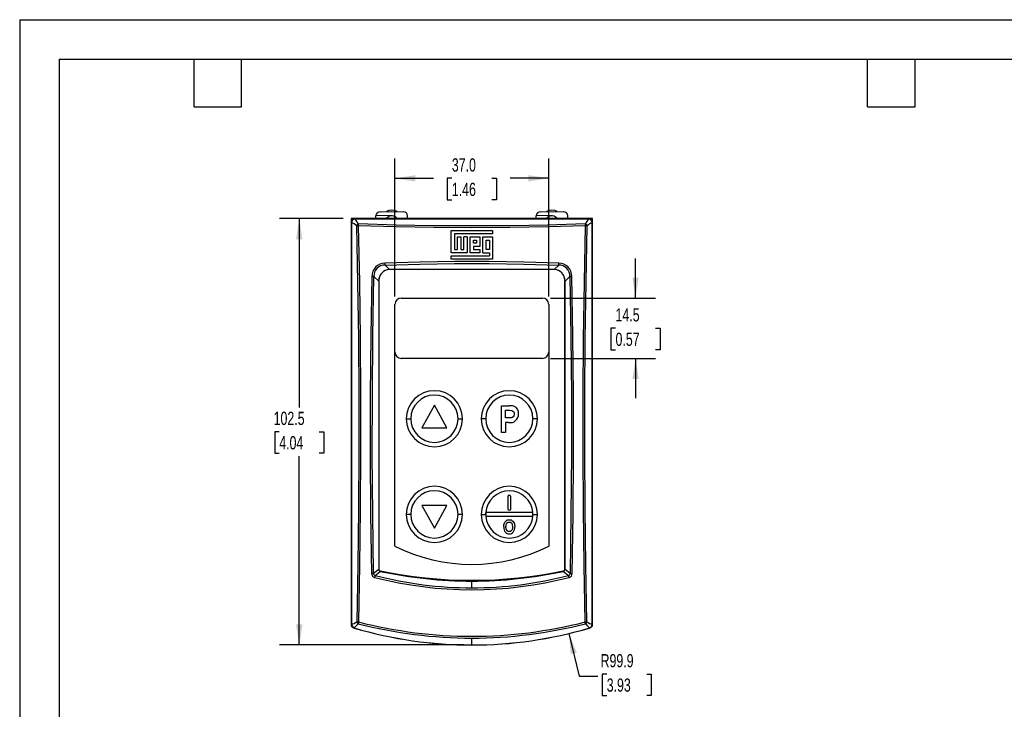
# Model space of a CAD drawing. Header units: millimetres. Extents: x 0 to 419, y 0 to 324.
# Tile 2 of 4: x 0 to 237, y 158 to 324. Entities that reach past the tile are written whole.
import ezdxf

# ---------------------------------------------------------------- set-up
doc = ezdxf.new("R2010")
doc.units = ezdxf.units.MM
doc.header["$LTSCALE"] = 1.5
doc.layers.add('DIMENSIONS', color=140, linetype='Continuous', lineweight=25)
doc.layers.add('TEXT', color=140, linetype='Continuous', lineweight=25)
doc.styles.add('SLDTEXTSTYLE0', font='TXT', dxfattribs={"width": 0.7})
doc.dimstyles.new('SLDDIMSTYLE0', dxfattribs={"dimtxt": 3.237012, "dimasz": 4.953, "dimexe": 0, "dimexo": 0.0625, "dimgap": 0.809253, "dimtad": 0, "dimtih": 1, "dimtoh": 1, "dimrnd": 1e-09, "dimzin": 12, "dimdsep": 46, "dimtxsty": 'SLDTEXTSTYLE0', "dimsah": 1, "dimcen": 0.09, "dimadec": 0, "dimazin": 3, "dimtfac": 1, "dimtmove": 0, "dimatfit": 0, "dimfxl": 0, "dimfrac": 2, "dimtolj": 1, "dimtzin": 12, "dimarcsym": 0})
doc.dimstyles.new('SLDDIMSTYLE1', dxfattribs={"dimtxt": 3.237012, "dimasz": 4.953, "dimexe": 0, "dimexo": 0.0625, "dimgap": 0.809253, "dimtad": 0, "dimtih": 1, "dimtoh": 1, "dimrnd": 1e-09, "dimzin": 4, "dimdsep": 46, "dimtxsty": 'SLDTEXTSTYLE0', "dimsah": 1, "dimcen": 0.09, "dimadec": 0, "dimazin": 1, "dimtfac": 1, "dimtofl": 0, "dimtmove": 0, "dimatfit": 3, "dimfxl": 0, "dimfrac": 2, "dimtolj": 1, "dimtzin": 12, "dimarcsym": 0})
doc.dimstyles.new('SLDDIMSTYLE2', dxfattribs={"dimtxt": 3.237012, "dimasz": 4.953, "dimexe": 0, "dimexo": 0.0625, "dimgap": 0.809253, "dimtad": 0, "dimtih": 1, "dimtoh": 1, "dimrnd": 1e-09, "dimzin": 12, "dimdsep": 46, "dimtxsty": 'SLDTEXTSTYLE0', "dimsah": 1, "dimcen": 0.09, "dimadec": 0, "dimazin": 3, "dimtfac": 1, "dimtofl": 0, "dimtmove": 0, "dimatfit": 3, "dimfxl": 0, "dimfrac": 2, "dimtolj": 1, "dimtzin": 12, "dimarcsym": 0})
doc.dimstyles.new('SLDDIMSTYLE3', dxfattribs={"dimtxt": 3.237012, "dimasz": 4.953, "dimexe": 0, "dimexo": 0.0625, "dimgap": 0.809253, "dimtad": 0, "dimtih": 1, "dimtoh": 1, "dimrnd": 1e-09, "dimzin": 12, "dimdsep": 46, "dimtxsty": 'SLDTEXTSTYLE0', "dimsah": 1, "dimcen": 0, "dimadec": 0, "dimazin": 3, "dimtfac": 1, "dimtofl": 0, "dimtmove": 0, "dimatfit": 3, "dimfxl": 0, "dimfrac": 2, "dimtolj": 1, "dimtzin": 12, "dimarcsym": 0})

# ---------------------------------------------------------------- blocks, each defined once
blk = doc.blocks.new('_D')
at = {"layer": 'DIMENSIONS'}
for p, q in [((148.05, 256.91), (148.05, 266.43)), ((127.6, 256.91), (152.81, 256.91)), ((143.24, 249.66), (142.15, 249.66)), ((142.15, 249.66), (142.15, 244.51)), ((152.86, 249.66), (153.95, 249.66)), ((153.95, 249.66), (153.95, 244.51)), ((142.15, 244.51), (143.24, 244.51)), ((153.95, 244.51), (152.86, 244.51)), ((127.6, 242.41), (152.81, 242.41)), ((148.05, 242.41), (148.05, 232.88))]:
    blk.add_line(p, q, dxfattribs=at)
for points in [[(148.05, 256.91), (148.81, 261.86), (147.29, 261.86)], [(148.05, 242.41), (147.29, 237.45), (148.81, 237.45)]]:
    blk.add_solid(points, dxfattribs=at)
at = {"layer": 'DIMENSIONS', "char_height": 3.175, "attachment_point": 1, "style": 'SLDTEXTSTYLE0'}
for s, insert in [('14.5', (143.24, 254.47)), ('0.57', (143.24, 248.6))]:
    blk.add_mtext(s, dxfattribs=dict(at, insert=insert))
blk = doc.blocks.new('_D_1')
at = {"layer": 'DIMENSIONS'}
for p, q in [((90.2, 257.31), (90.2, 290.47)), ((127.2, 257.31), (127.2, 290.47)), ((90.2, 285.71), (99.5, 285.71)), ((103.89, 285.71), (102.8, 285.71)), ((102.8, 285.71), (102.8, 280.56)), ((113.51, 285.71), (114.6, 285.71)), ((114.6, 285.71), (114.6, 280.56)), ((127.2, 285.71), (117.9, 285.71)), ((102.8, 280.56), (103.89, 280.56)), ((114.6, 280.56), (113.51, 280.56))]:
    blk.add_line(p, q, dxfattribs=at)
for points in [[(90.2, 285.71), (95.15, 284.94), (95.15, 286.47)], [(127.2, 285.71), (122.25, 286.47), (122.25, 284.94)]]:
    blk.add_solid(points, dxfattribs=at)
at = {"layer": 'DIMENSIONS', "char_height": 3.175, "attachment_point": 1, "style": 'SLDTEXTSTYLE0'}
for s, insert in [('37.0', (103.89, 290.52)), ('1.46', (103.89, 284.65))]:
    blk.add_mtext(s, dxfattribs=dict(at, insert=insert))
blk = doc.blocks.new('_D_2')
at = {"layer": 'DIMENSIONS'}
for p, q in [((77.79, 276.02), (62.44, 276.02)), ((67.21, 276.02), (67.21, 230.64)), ((62.4, 224.77), (61.31, 224.77)), ((61.31, 224.77), (61.31, 219.62)), ((72.02, 224.77), (73.1, 224.77)), ((73.1, 224.77), (73.1, 219.62)), ((61.31, 219.62), (62.4, 219.62)), ((67.21, 173.52), (67.21, 218.9)), ((73.1, 219.62), (72.02, 219.62)), ((106.79, 173.52), (62.44, 173.52))]:
    blk.add_line(p, q, dxfattribs=at)
for points in [[(67.21, 276.02), (66.44, 271.07), (67.97, 271.07)], [(67.21, 173.52), (67.97, 178.47), (66.44, 178.47)]]:
    blk.add_solid(points, dxfattribs=at)
at = {"layer": 'DIMENSIONS', "char_height": 3.175, "attachment_point": 1, "style": 'SLDTEXTSTYLE0'}
for s, insert in [('102.5', (61.05, 229.59)), ('4.04', (62.4, 223.72))]:
    blk.add_mtext(s, dxfattribs=dict(at, insert=insert))
blk = doc.blocks.new('_D_3')
at = {"layer": 'DIMENSIONS'}
for p, q in [((132.05, 176.27), (134.51, 166.04)), ((134.51, 166.04), (138.95, 166.04)), ((141.12, 166.5), (140.04, 166.5)), ((140.04, 166.5), (140.04, 161.36)), ((150.74, 166.5), (151.83, 166.5)), ((151.83, 166.5), (151.83, 161.36)), ((140.04, 161.36), (141.12, 161.36)), ((151.83, 161.36), (150.74, 161.36))]:
    blk.add_line(p, q, dxfattribs=at)
blk.add_solid([(132.05, 176.27), (132.47, 171.28), (133.95, 171.63)], dxfattribs=at)
at = {"layer": 'DIMENSIONS', "char_height": 3.175, "attachment_point": 1, "style": 'SLDTEXTSTYLE0'}
for s, insert in [('R99.9', (139.65, 171.32)), ('3.93', (141.12, 165.45))]:
    blk.add_mtext(s, dxfattribs=dict(at, insert=insert))

msp = doc.modelspace()

# ---------------------------------------------------------------- linework, layer by layer
at = {"color": 7, "linetype": 'Continuous'}
for q in [(0.004, 0.004), (419.104, 323.854)]:
    msp.add_line((0.004, 323.854), q, dxfattribs=at)
for p, q in [((86.62, 277.682), (89.438, 277.731)), ((89.438, 277.731), (92.255, 277.682)), ((125.14, 277.682), (127.958, 277.731)), ((127.958, 277.731), (130.775, 277.682)), ((79.7, 276.021), (79.7, 178.021)), ((137.7, 276.021), (79.7, 276.021)), ((79.797, 275.086), (79.785, 275.086)), ((79.785, 275.086), (79.785, 178.431)), ((79.797, 275.086), (79.797, 178.431)), ((80.638, 275.938), (80.638, 275.926)), ((136.761, 275.938), (80.638, 275.938)), ((136.761, 275.926), (80.638, 275.926)), ((85.638, 276.021), (85.638, 276.682)), ((89.067, 276.724), (85.641, 276.754)), ((88.169, 276.021), (88.372, 276.276)), ((89.113, 276.685), (89.067, 276.724)), ((93.238, 276.021), (93.238, 276.682)), ((124.158, 276.021), (124.158, 276.682)), ((127.587, 276.724), (124.161, 276.754)), ((126.689, 276.021), (126.892, 276.276)), ((127.633, 276.685), (127.587, 276.724)), ((131.758, 276.021), (131.758, 276.682)), ((136.761, 275.926), (136.761, 275.938)), ((137.602, 178.431), (137.602, 275.086)), ((137.614, 275.086), (137.602, 275.086)), ((137.614, 178.431), (137.614, 275.086)), ((137.7, 178.021), (137.7, 276.021)), ((103.727, 267.809), (103.727, 273.164)), ((103.727, 273.164), (113.672, 273.164)), ((113.672, 272.399), (104.492, 272.399)), ((104.492, 272.399), (104.492, 268.574)), ((113.672, 273.164), (113.672, 272.399)), ((105.257, 268.574), (105.257, 271.634)), ((105.257, 271.634), (106.022, 271.634)), ((106.022, 271.634), (106.022, 268.574)), ((106.787, 268.574), (106.787, 271.634)), ((107.552, 271.634), (106.787, 271.634)), ((107.552, 271.634), (107.552, 267.809)), ((108.317, 267.809), (108.317, 271.634)), ((108.317, 271.634), (110.612, 271.634)), ((109.082, 270.869), (109.847, 270.869)), ((109.082, 270.104), (109.082, 270.869)), ((109.847, 270.104), (109.082, 270.104)), ((109.847, 270.869), (109.847, 270.104)), ((110.612, 271.634), (110.612, 269.339)), ((111.377, 267.809), (111.377, 271.634)), ((111.377, 271.634), (113.672, 271.634)), ((112.142, 270.869), (112.907, 270.869)), ((112.142, 268.574), (112.142, 270.869)), ((112.907, 270.869), (112.907, 268.574)), ((113.672, 271.634), (113.672, 266.279)), ((107.552, 267.809), (103.727, 267.809)), ((104.492, 268.574), (105.257, 268.574)), ((106.022, 268.574), (106.787, 268.574)), ((110.612, 267.809), (108.317, 267.809)), ((109.082, 269.339), (109.082, 268.574)), ((110.612, 269.339), (109.082, 269.339)), ((109.082, 268.574), (110.612, 268.574)), ((110.612, 268.574), (110.612, 267.809)), ((111.377, 267.809), (112.907, 267.809)), ((112.907, 268.574), (112.142, 268.574)), ((112.907, 267.809), (112.907, 267.044)), ((103.727, 266.279), (103.727, 267.044)), ((103.727, 267.044), (112.907, 267.044)), ((113.672, 266.279), (103.727, 266.279)), ((87.824, 264.87), (88.937, 263.756)), ((128.525, 263.756), (88.875, 263.756)), ((129.575, 264.87), (128.462, 263.756)), ((85.148, 262.108), (86.3, 260.957)), ((86.3, 260.957), (86.3, 191.661)), ((86.375, 261.256), (86.375, 191.456)), ((131.025, 191.456), (131.025, 261.256)), ((132.251, 262.108), (131.1, 260.957)), ((131.1, 191.661), (131.1, 260.957)), ((91.7, 256.906), (125.7, 256.906)), ((90.2, 243.906), (90.2, 255.406)), ((127.2, 255.406), (127.2, 243.906)), ((90.2, 197.256), (90.2, 243.906)), ((127.2, 243.906), (127.2, 197.256)), ((125.7, 242.406), (91.7, 242.406)), ((99.7, 231.206), (96.7, 225.731)), ((102.7, 225.731), (99.7, 231.206)), ((115.823, 224.606), (115.823, 231.027)), ((115.823, 231.027), (117.554, 231.027)), ((116.824, 229.943), (117.399, 229.943)), ((116.824, 228.109), (116.824, 229.943)), ((92.95, 227.906), (94.022, 227.906)), ((105.377, 227.906), (106.45, 227.906)), ((112.022, 227.906), (110.95, 227.906)), ((117.477, 228.109), (116.824, 228.109)), ((124.45, 227.906), (123.377, 227.906)), ((96.7, 225.731), (102.7, 225.731)), ((117.547, 227.025), (116.824, 227.025)), ((116.824, 227.025), (116.824, 224.606)), ((116.824, 224.606), (115.823, 224.606)), ((117.325, 209.121), (117.325, 206.271)), ((118.075, 206.271), (118.075, 209.121)), ((96.7, 207.081), (99.7, 201.606)), ((102.7, 207.081), (96.7, 207.081)), ((99.7, 201.606), (102.7, 207.081)), ((94.022, 204.906), (92.95, 204.906)), ((106.45, 204.906), (105.377, 204.906)), ((110.95, 204.906), (112.022, 204.906)), ((123.359, 205.356), (112.04, 205.356)), ((112.04, 204.456), (123.359, 204.456)), ((123.377, 204.906), (124.45, 204.906)), ((86.3, 191.661), (85.081, 190.681)), ((85.426, 190.232), (86.658, 191.218)), ((130.741, 191.218), (131.973, 190.232)), ((132.318, 190.681), (131.1, 191.661)), ((108.7, 187.263), (108.7, 188.878)), ((79.7, 178.021), (79.9, 178.021)), ((79.785, 178.431), (79.797, 178.431)), ((137.499, 178.021), (137.7, 178.021)), ((137.602, 178.431), (137.614, 178.431)), ((108.7, 173.516), (108.7, 175.172)), ((108.7, 173.504), (108.7, 173.516))]:
    msp.add_line(p, q)
at = {"flags": 128}
for points in [[(135.967, 274.762), (126.893, 274.489), (117.804, 274.325), (108.7, 274.271), (99.595, 274.325), (90.506, 274.489), (81.432, 274.762)], [(80.962, 274.292), (81.236, 260.704), (81.423, 247.106), (81.523, 233.497), (81.536, 219.879), (81.461, 206.269), (81.299, 192.667), (81.05, 179.076)], [(81.384, 274.323), (81.658, 260.725), (81.846, 247.115), (81.946, 233.499), (81.958, 219.879), (81.884, 206.261), (81.722, 192.649), (81.472, 179.047)], [(136.015, 274.323), (126.935, 274.05), (117.831, 273.886), (108.71, 273.831), (99.582, 273.886), (90.471, 274.05), (81.384, 274.323)], [(135.927, 179.047), (135.677, 192.649), (135.515, 206.261), (135.441, 219.879), (135.453, 233.499), (135.553, 247.115), (135.741, 260.725), (136.015, 274.323)], [(136.349, 179.076), (136.1, 192.668), (135.938, 206.269), (135.863, 219.879), (135.876, 233.497), (135.976, 247.106), (136.163, 260.705), (136.437, 274.292)], [(129.612, 265.348), (121.258, 265.573), (112.89, 265.686), (104.514, 265.686), (96.143, 265.573), (87.787, 265.348)], [(87.824, 264.87), (96.167, 265.095), (104.52, 265.207), (112.879, 265.207), (121.232, 265.095), (129.575, 264.87)], [(84.653, 262.131), (84.41, 247.842), (84.282, 233.546), (84.269, 219.248), (84.37, 204.951), (84.586, 190.66)], [(85.081, 190.681), (84.866, 204.968), (84.765, 219.254), (84.778, 233.54), (84.906, 247.824), (85.148, 262.108)], [(132.251, 262.108), (132.493, 247.824), (132.621, 233.54), (132.634, 219.254), (132.533, 204.968), (132.318, 190.681)], [(132.813, 190.66), (133.029, 204.951), (133.13, 219.248), (133.117, 233.546), (132.989, 247.842), (132.746, 262.131)], [(117.399, 229.943), (117.419, 229.943), (117.499, 229.943), (117.818, 229.935), (118.343, 229.876), (118.577, 229.758), (118.756, 229.567), (118.873, 229.314), (118.909, 229.03)], [(118.909, 229.03), (118.908, 229.01), (118.904, 228.93), (118.832, 228.629), (118.657, 228.373), (118.43, 228.216), (118.175, 228.147), (117.477, 228.109)], [(112.086, 204.685), (112.053, 205.116), (112.081, 205.296)], [(116.377, 201.906), (116.377, 201.926), (116.378, 202.006), (116.381, 202.086), (116.386, 202.165), (116.393, 202.245), (116.397, 202.285), (116.408, 202.364), (116.421, 202.443), (116.428, 202.482), (116.445, 202.561), (116.454, 202.6), (116.465, 202.638), (116.488, 202.715), (116.501, 202.753), (116.529, 202.827), (116.545, 202.864), (116.617, 203.007), (116.929, 203.39), (117.001, 203.444), (117.078, 203.491), (117.244, 203.566), (117.603, 203.636), (117.7, 203.639)], [(117.7, 203.639), (117.72, 203.638), (117.799, 203.635), (117.879, 203.628), (117.958, 203.615), (118.036, 203.597), (118.075, 203.587), (118.151, 203.561), (118.225, 203.53), (118.261, 203.513), (118.331, 203.474), (118.583, 203.273), (118.837, 202.902), (118.861, 202.85), (118.936, 202.632), (119.022, 201.926)], [(116.897, 201.928), (116.898, 201.948), (116.899, 202.028), (116.903, 202.108), (116.91, 202.188), (116.915, 202.227), (116.926, 202.306), (116.933, 202.346), (116.95, 202.424), (116.96, 202.463), (117.013, 202.614), (117.164, 202.844), (117.212, 202.892), (117.265, 202.935), (117.321, 202.974), (117.42, 203.023), (117.526, 203.056), (117.58, 203.066), (117.703, 203.075)], [(117.703, 200.777), (117.683, 200.777), (117.603, 200.783), (117.524, 200.799), (117.448, 200.823), (117.375, 200.856), (117.306, 200.897), (117.243, 200.946), (117.143, 201.047), (117.1, 201.103), (117.028, 201.225), (117.013, 201.258), (117, 201.29), (116.976, 201.357), (116.965, 201.391), (116.947, 201.459), (116.932, 201.528), (116.925, 201.563), (116.915, 201.633), (116.907, 201.703), (116.902, 201.773), (116.899, 201.851), (116.897, 201.928)], [(117.703, 203.075), (117.723, 203.075), (117.803, 203.07), (117.882, 203.055), (117.992, 203.021), (118.083, 202.975), (118.275, 202.805), (118.312, 202.754), (118.376, 202.645), (118.389, 202.616), (118.432, 202.497), (118.502, 201.939)], [(118.502, 201.939), (118.501, 201.919), (118.5, 201.839), (118.496, 201.76), (118.489, 201.68), (118.485, 201.64), (118.474, 201.561), (118.459, 201.482), (118.45, 201.443), (118.439, 201.405), (118.416, 201.328), (118.402, 201.29), (118.333, 201.146), (118.145, 200.93), (118.053, 200.866), (117.952, 200.819), (117.899, 200.802), (117.803, 200.783), (117.703, 200.777)]]:
    msp.add_lwpolyline(points, dxfattribs=at)
for centre, radius, start, end in [((86.638, 276.682), 1, 91, 175.86661), ((89.438, 275.221), 2.8, 62.67487, 117.32513), ((92.238, 276.682), 1, 0, 89), ((125.158, 276.682), 1, 91, 175.86661), ((127.958, 275.221), 2.8, 62.67487, 117.32513), ((130.758, 276.682), 1, 0, 89), ((80.638, 275.086), 0.853, 90.00962, 179.99038), ((80.65, 275.074), 0.853, 90.82167, 179.17833), ((78.006, 271.208), 4.272, 46.2185, 65.21447), ((84.501, 277.707), 4.254, 204.74616, 223.82087), ((81.503, 274.221), 0.545, 97.46319, 172.53681), ((83.96, 274.262), 2.577, 168.82437, 178.65507), ((86.638, 276.682), 1, 175.86661, 180), ((89.438, 275.221), 1.5, 32.23095, 135.28701), ((125.158, 276.682), 1, 175.86661, 180), ((127.958, 275.221), 1.5, 32.23095, 135.28701), ((132.883, 277.717), 4.272, 316.2185, 335.21447), ((133.439, 274.262), 2.577, 1.34493, 11.17563), ((135.896, 274.221), 0.545, 7.46319, 82.53681), ((139.383, 271.222), 4.254, 114.74616, 133.82087), ((136.761, 275.086), 0.853, 0.00962, 89.99038), ((136.749, 275.074), 0.853, 0.82167, 89.17833), ((81.413, 271.024), 3.299, 90.5046, 97.85342), ((135.986, 271.026), 3.297, 82.14442, 89.49756), ((87.859, 262.143), 3.206, 91.28144, 180.21025), ((91.63, 265.404), 3.843, 180.8277, 187.9863), ((125.769, 265.404), 3.843, 352.01371, 359.17232), ((129.54, 262.143), 3.206, 359.78909, 88.71922), ((87.814, 262.202), 2.668, 89.78767, 182.02866), ((88.875, 261.256), 2.5, 90, 180), ((128.525, 261.256), 2.5, 0, 90), ((129.581, 262.198), 2.672, 358.06165, 90.12202), ((84.606, 255.835), 6.296, 85.05542, 89.57125), ((132.793, 255.835), 6.296, 90.42875, 94.94458), ((91.7, 255.406), 1.5, 90, 180), ((125.7, 255.406), 1.5, 360, 90), ((91.7, 243.906), 1.5, 180, 270), ((125.7, 243.906), 1.5, 270, 0), ((99.7, 227.906), 6.75, 0, 180), ((117.7, 227.906), 6.75, 0, 180), ((99.7, 227.906), 5.678, 0, 180), ((117.7, 227.906), 5.678, 0, 180), ((117.742, 224.925), 6.105, 79.85627, 91.77104), ((118.107, 229.264), 1.816, 353.08897, 66.96093), ((99.7, 227.906), 6.75, 180, 0), ((99.7, 227.906), 5.678, 180, 0), ((117.7, 227.906), 6.75, 180, 0), ((117.7, 227.906), 5.678, 180, 0), ((117.969, 228.922), 1.944, 257.45702, 3.63617), ((99.7, 204.906), 6.75, 0, 180), ((117.7, 204.906), 6.75, 0, 180), ((99.7, 204.906), 5.678, 0, 180), ((117.7, 204.906), 5.678, 4.54585, 175.45415), ((117.7, 209.121), 0.375, 0, 180), ((117.7, 206.271), 0.375, 180, 0), ((99.7, 204.906), 6.75, 180, 0), ((99.7, 204.906), 5.678, 180, 0), ((117.7, 204.906), 6.75, 180, 0), ((117.7, 204.906), 5.678, 175.45415, 180), ((117.7, 204.906), 5.678, 180, 184.54585), ((117.7, 204.906), 5.678, 184.54585, 355.45415), ((117.7, 204.906), 5.678, 355.45415, 4.54585), ((118.347, 201.804), 1.972, 177.03564, 216.79531), ((116.864, 201.866), 2.159, 324.97185, 1.59677), ((117.652, 201.372), 1.16, 220.26968, 272.42362), ((117.748, 201.363), 1.151, 267.70034, 320.20915), ((108.7, 234.223), 41.337, 243.41412, 296.58588), ((84.539, 197.573), 6.913, 270.38952, 274.50215), ((85.513, 190.666), 0.927, 180.38615, 255.79235), ((85.479, 190.629), 0.401, 172.50353, 262.38275), ((89.207, 188.833), 4.032, 159.69541, 166.58816), ((108.7, 280.238), 93.451, 255.48987, 284.51013), ((108.716, 280.101), 92.838, 255.47098, 269.9898), ((86.744, 191.654), 0.444, 179.05898, 258.82315), ((108.7, 294.056), 105, 257.72412, 282.27588), ((108.7, 293.878), 105, 257.88213, 270), ((108.7, 293.878), 105, 270, 282.11787), ((108.685, 280.082), 92.819, 270.00871, 284.53051), ((130.654, 191.655), 0.445, 281.30264, 0.81524), ((131.92, 190.629), 0.401, 277.62952, 7.48421), ((128.192, 188.833), 4.032, 13.41184, 20.30459), ((131.886, 190.667), 0.927, 284.21548, 359.60603), ((132.86, 197.573), 6.913, 265.49785, 269.61048), ((80.661, 178.431), 0.875, 180.00306, 253.55193), ((78.204, 183.068), 4.903, 288.96297, 305.48814), ((80.673, 178.44), 0.876, 180.59945, 252.95352), ((108.7, 273.418), 99.914, 253.55407, 270), ((84.607, 174.581), 5.167, 128.50926, 144.20727), ((108.7, 273.418), 99.902, 253.55406, 270), ((81.555, 183.425), 4.379, 263.38509, 268.91933), ((81.589, 179.128), 0.541, 185.5029, 248.42574), ((84.17, 178.305), 2.798, 164.60684, 173.44041), ((108.69, 284.827), 109.655, 255.58404, 270.00513), ((108.7, 285.163), 109.553, 255.60937, 284.39063), ((108.711, 284.813), 109.642, 269.99399, 284.41684), ((108.7, 273.418), 99.902, 270, 286.44594), ((108.7, 273.418), 99.914, 270, 286.44596), ((135.844, 183.425), 4.379, 271.08067, 276.61491), ((133.229, 178.305), 2.798, 6.55969, 15.39305), ((135.81, 179.128), 0.541, 291.57443, 354.49693), ((132.889, 174.674), 5.034, 35.58483, 51.69864), ((139.253, 183.181), 5.029, 234.72078, 250.82815), ((136.738, 178.431), 0.875, 286.00982, 359.99745), ((136.726, 178.44), 0.876, 287.06526, 359.38157)]:
    msp.add_arc(centre, radius, start, end)
for centre, major_axis, start_param, end_param in [((89.61, 260.365), (-2.541, 2.541), 0.3484029, 0.6956133), ((127.789, 260.365), (2.541, 2.541), 5.587572, 5.9347824)]:
    msp.add_ellipse(centre, major_axis=major_axis, ratio=0.8348171, start_param=start_param, end_param=end_param)
at = {"layer": 'TEXT'}
for p, q in [((9.525, 314.325), (409.575, 314.325)), ((9.525, 314.325), (9.525, 9.525)), ((41.91, 302.895), (41.91, 314.325)), ((53.34, 302.895), (53.34, 314.325)), ((203.835, 302.895), (203.835, 314.325)), ((215.265, 302.895), (215.265, 314.325)), ((41.91, 302.895), (53.34, 302.895)), ((203.835, 302.895), (215.265, 302.895))]:
    msp.add_line(p, q, dxfattribs=at)

# ---------------------------------------------------------------- dimensions: what is measured, and where the dimension line sits
at = {"layer": 'DIMENSIONS'}
dim = msp.add_linear_dim(base=(90.2, 285.706), p1=(127.2, 255.406), p2=(90.2, 255.406), dimstyle='SLDDIMSTYLE1', dxfattribs=at)
dim.commit()
dim.dimension.update_dxf_attribs({"geometry": '_D_1', "text_midpoint": (108.7, 285.706), "dimtype": 160})
for base, p1, p2, dimstyle, picture, middle in [((67.206, 276.0211), (108.6995, 173.5157), (79.6995, 276.0211), 'SLDDIMSTYLE2', '_D_2', (67.206, 224.7684)), ((148.05, 242.406), (125.7, 256.906), (125.7, 242.406), 'SLDDIMSTYLE0', '_D', (148.05, 249.656))]:
    dim = msp.add_linear_dim(base=base, p1=p1, p2=p2, angle=90, dimstyle=dimstyle, dxfattribs=at)
    dim.commit()
    dim.dimension.update_dxf_attribs({"geometry": picture, "text_midpoint": middle, "dimtype": 160})
dim = msp.add_radius_dim(center=(108.7, 273.418), mpoint=(132.049, 176.27), dimstyle='SLDDIMSTYLE3', dxfattribs=at)
dim.commit()
dim.dimension.update_dxf_attribs({"geometry": '_D_3', "text_midpoint": (145.932, 166.045), "dimtype": 164})

doc.saveas('drawing.dxf')
